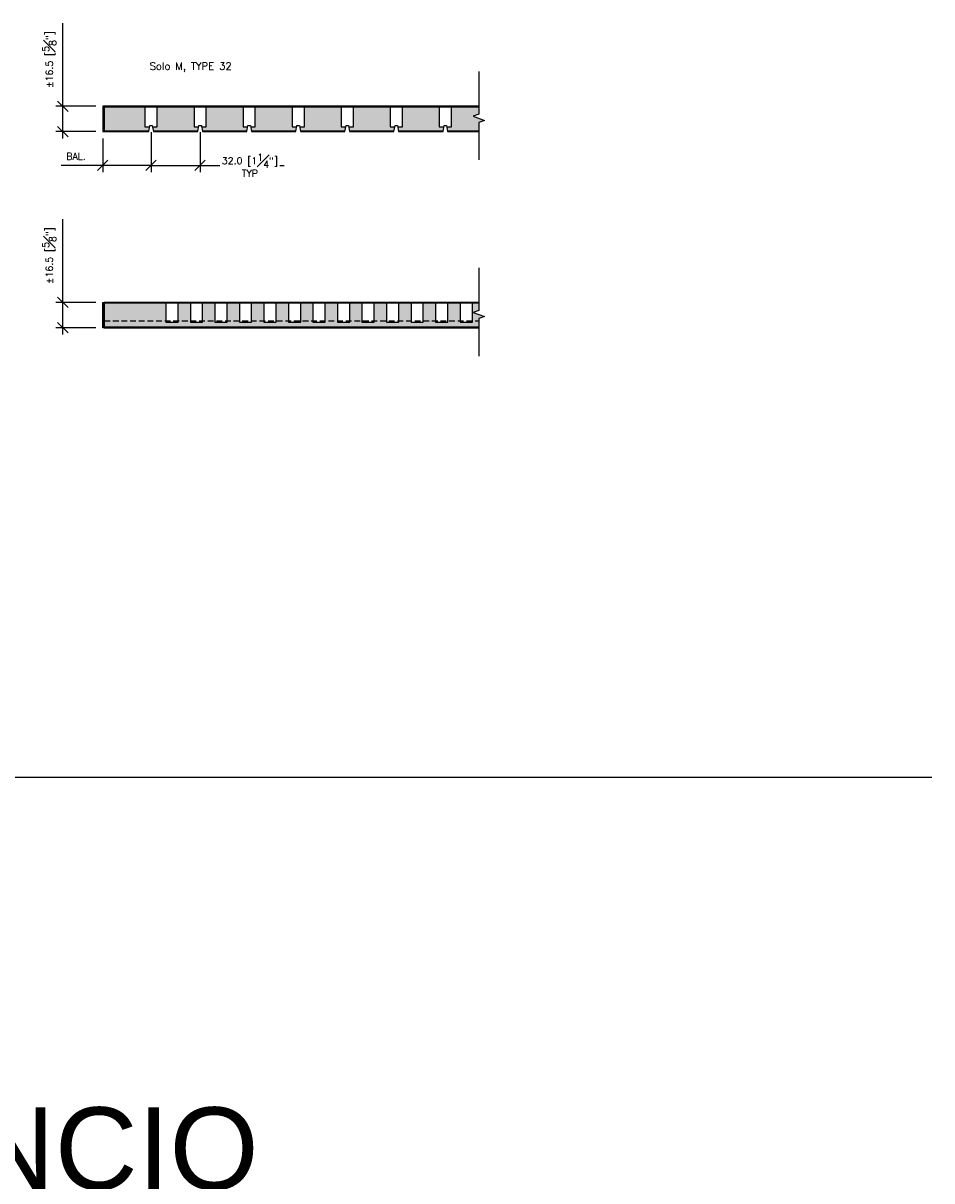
# Model space of a CAD drawing. Header units: millimetres. Extents: x 0 to 4899, y -1170 to 2118.
# Tile 18 of 18: x 1329 to 1922, y 1304 to 2059. Entities that reach past the tile are written whole.
import ezdxf

# ---------------------------------------------------------------- set-up
doc = ezdxf.new("R2010")
doc.units = ezdxf.units.MM
doc.header["$LTSCALE"] = 15
doc.header["$MEASUREMENT"] = 0
doc.linetypes.add('HIDDEN', pattern=[0.375, 0.25, -0.125])
for name, color, linetype in [('1-DIM', 4, 'Continuous'), ('1-PANEL', 6, 'Continuous'), ('1-TEXT', 2, 'Continuous')]:
    doc.layers.add(name, color=color, linetype=linetype)
doc.styles.add('GEN NOTES', font='ARIALUNI.TTF')
doc.styles.add('ROMANS', font='romans.shx')
doc.styles.add('TEXT', font='romans.shx')
doc.dimstyles.new('WDIM 1-2', dxfattribs={"dimscale": 2.25, "dimtxt": 2, "dimasz": 3, "dimexe": 2, "dimexo": 2, "dimgap": 1.6, "dimtad": 1, "dimdec": 1, "dimzin": 3, "dimdsep": 46, "dimtxsty": 'TEXT', "dimblk": 'OBLIQUE', "dimcen": 2, "dimdle": 2, "dimclrd": 256, "dimclre": 4, "dimclrt": 2, "dimazin": 0, "dimtfac": 1, "dimtdec": 1, "dimtmove": 0, "dimatfit": 3, "dimfxl": 0, "dimfrac": 2, "dimtolj": 1, "dimtzin": 0, "dimlwd": -1, "dimlwe": -1, "dimarcsym": 0})
pattern_1 = [(37.5, (-2696.3495, 1639.7468), (-0.06299336, 1.92682377), [0, -1.52, 0, -1.7, 0, -1.625]), (7.5, (-2696.3495, 1639.7468), (1.7697767, 2.822146), [0, -0.82, 0, -1.37, 0, -0.525]), (327.5, (-2697.5795, 1639.7468), (3.11414186, 0.00565905), [0, -0.5, 0, -1.8, 0, -2.35]), (317.5, (-2697.5795, 1639.7468), (3.0061266, 0.8776756), [0, -0.25, 0, -1.18, 0, -1.35])]

# ---------------------------------------------------------------- blocks, each defined once
blk = doc.blocks.new('_OBLIQUE')
at = {"color": 0, "linetype": 'ByBlock'}
blk.add_line((-0.5, -0.5), (0.5, 0.5), dxfattribs=at)
blk = doc.blocks.new('*D206')
at = {"layer": '1-DIM', "transparency": 16777216}
for p, q in [((1355.13, 1876.84), (1355.13, 1931.07)), ((1355.13, 1855.84), (1355.13, 1876.84))]:
    blk.add_line(p, q, dxfattribs=at)
at = {"layer": '1-DIM', "color": 4, "transparency": 16777216}
for p, q in [((1376.71, 1876.84), (1350.63, 1876.84)), ((1376.71, 1860.34), (1350.63, 1860.34))]:
    blk.add_line(p, q, dxfattribs=at)
at = {"layer": 'DEFPOINTS', "color": 0, "transparency": 16777216}
for p in [(1355.13, 1876.84), (1381.21, 1876.84), (1381.21, 1860.34)]:
    blk.add_point(p, dxfattribs=at)
at = {"layer": '1-DIM', "transparency": 16777216, "xscale": 6.75, "yscale": 6.75, "zscale": 6.75}
for p, rotation in [((1355.13, 1876.84), 90), ((1355.13, 1860.34), 270)]:
    blk.add_blockref('_OBLIQUE', p, dxfattribs=dict(at, rotation=rotation))
at = {"layer": '1-DIM', "color": 2, "transparency": 16777216, "insert": (1346.28, 1907.33), "char_height": 4.5, "attachment_point": 5, "rotation": 90, "style": 'TEXT', "bg_fill": 3, "box_fill_scale": 1.25, "bg_fill_color": 256, "bg_fill_true_color": 13158600, "bg_fill_transparency": 0}
blk.add_mtext('\\A1;%%P16.5 [{\\H1.000000x;\\S5#8;}"]', dxfattribs=at)
blk = doc.blocks.new('*D208')
at = {"layer": '1-DIM', "transparency": 16777216}
for p, q in [((1355.13, 2004.84), (1355.13, 2059.07)), ((1355.13, 1983.84), (1355.13, 2004.84))]:
    blk.add_line(p, q, dxfattribs=at)
at = {"layer": '1-DIM', "color": 4, "transparency": 16777216}
for p, q in [((1376.71, 2004.84), (1350.63, 2004.84)), ((1376.71, 1988.34), (1350.63, 1988.34))]:
    blk.add_line(p, q, dxfattribs=at)
at = {"layer": 'DEFPOINTS', "color": 0, "transparency": 16777216}
for p in [(1355.13, 2004.84), (1381.21, 2004.84), (1381.21, 1988.34)]:
    blk.add_point(p, dxfattribs=at)
at = {"layer": '1-DIM', "transparency": 16777216, "xscale": 6.75, "yscale": 6.75, "zscale": 6.75}
for p, rotation in [((1355.13, 2004.84), 90), ((1355.13, 1988.34), 270)]:
    blk.add_blockref('_OBLIQUE', p, dxfattribs=dict(at, rotation=rotation))
at = {"layer": '1-DIM', "color": 2, "transparency": 16777216, "insert": (1346.28, 2035.33), "char_height": 4.5, "attachment_point": 5, "rotation": 90, "style": 'TEXT', "bg_fill": 3, "box_fill_scale": 1.25, "bg_fill_color": 256, "bg_fill_true_color": 13158600, "bg_fill_transparency": 0}
blk.add_mtext('\\A1;%%P16.5 [{\\H1.000000x;\\S5#8;}"]', dxfattribs=at)
blk = doc.blocks.new('*D213')
at = {"layer": '1-DIM', "color": 4, "transparency": 16777216}
for p, q in [((1412.71, 1987.84), (1412.71, 1961.75)), ((1444.71, 1987.84), (1444.71, 1961.75))]:
    blk.add_line(p, q, dxfattribs=at)
at = {"layer": '1-DIM', "transparency": 16777216}
for p, q in [((1412.71, 1966.25), (1449.21, 1966.25)), ((1444.71, 1966.25), (1499.52, 1966.25))]:
    blk.add_line(p, q, dxfattribs=at)
at = {"layer": 'DEFPOINTS', "color": 0, "transparency": 16777216}
for p in [(1412.71, 1992.34), (1444.71, 1992.34), (1412.71, 1966.25)]:
    blk.add_point(p, dxfattribs=at)
at = {"layer": '1-DIM', "transparency": 16777216, "xscale": 6.75, "yscale": 6.75, "zscale": 6.75, "rotation": 180}
blk.add_blockref('_OBLIQUE', (1412.71, 1966.25), dxfattribs=at)
at = {"layer": '1-DIM', "transparency": 16777216, "xscale": 6.75, "yscale": 6.75, "zscale": 6.75}
blk.add_blockref('_OBLIQUE', (1444.71, 1966.25), dxfattribs=at)
at = {"layer": '1-DIM', "color": 2, "transparency": 16777216, "insert": (1477.17, 1966.25), "char_height": 4.5, "attachment_point": 5, "style": 'TEXT', "bg_fill": 3, "box_fill_scale": 1.25, "bg_fill_color": 256, "bg_fill_true_color": 13158600, "bg_fill_transparency": 0}
blk.add_mtext('\\A1;32.0 [1{\\H1.000000x;\\S1#4;}"]\\PTYP', dxfattribs=at)
blk = doc.blocks.new('*D214')
at = {"layer": '1-DIM', "color": 4, "transparency": 16777216}
for p, q in [((1412.71, 1987.84), (1412.71, 1961.75)), ((1381.21, 1983.84), (1381.21, 1961.75))]:
    blk.add_line(p, q, dxfattribs=at)
at = {"layer": '1-DIM', "transparency": 16777216}
for p, q in [((1381.21, 1966.25), (1353.94, 1966.25)), ((1412.71, 1966.25), (1376.71, 1966.25))]:
    blk.add_line(p, q, dxfattribs=at)
at = {"layer": 'DEFPOINTS', "color": 0, "transparency": 16777216}
for p in [(1381.21, 1988.34), (1412.71, 1992.34), (1412.71, 1966.25)]:
    blk.add_point(p, dxfattribs=at)
at = {"layer": '1-DIM', "transparency": 16777216, "xscale": 6.75, "yscale": 6.75, "zscale": 6.75, "rotation": 180}
blk.add_blockref('_OBLIQUE', (1381.21, 1966.25), dxfattribs=at)
at = {"layer": '1-DIM', "transparency": 16777216, "xscale": 6.75, "yscale": 6.75, "zscale": 6.75}
blk.add_blockref('_OBLIQUE', (1412.71, 1966.25), dxfattribs=at)
at = {"layer": '1-DIM', "color": 2, "transparency": 16777216, "insert": (1363.75, 1972.1), "char_height": 4.5, "attachment_point": 5, "style": 'TEXT', "bg_fill": 3, "box_fill_scale": 1.25, "bg_fill_color": 256, "bg_fill_true_color": 13158600, "bg_fill_transparency": 0}
blk.add_mtext('\\A1;BAL.', dxfattribs=at)

msp = doc.modelspace()

# ---------------------------------------------------------------- hatches: boundary and pattern name
at = {"layer": '1-PANEL'}
h = msp.add_hatch(dxfattribs=at)
h.set_pattern_fill('AR-SAND', color=8)
h.set_pattern_definition(pattern_1)
h.paths.add_polyline_path([(1382.21, 2004.34), (1382.21, 1988.84), (1411.29, 1988.84), (1411.73, 1991.34), (1408.72, 1991.34), (1408.72, 2004.34)])
h.paths.add_polyline_path([(1443.29, 1988.84), (1443.73, 1991.34), (1440.72, 1991.34), (1440.72, 2004.34), (1416.72, 2004.34), (1416.72, 1991.34), (1413.69, 1991.34), (1414.13, 1988.84)])
h.paths.add_polyline_path([(1475.29, 1988.84), (1475.73, 1991.34), (1472.72, 1991.34), (1472.72, 2004.34), (1448.72, 2004.34), (1448.72, 1991.34), (1445.69, 1991.34), (1446.13, 1988.84)])
h.paths.add_polyline_path([(1507.29, 1988.84), (1507.73, 1991.34), (1504.72, 1991.34), (1504.72, 2004.34), (1480.72, 2004.34), (1480.72, 1991.34), (1477.69, 1991.34), (1478.13, 1988.84)])
h.paths.add_polyline_path([(1539.29, 1988.84), (1539.73, 1991.34), (1536.72, 1991.34), (1536.72, 2004.34), (1512.72, 2004.34), (1512.72, 1991.34), (1509.69, 1991.34), (1510.13, 1988.84)])
h.paths.add_polyline_path([(1571.29, 1988.84), (1571.73, 1991.34), (1568.72, 1991.34), (1568.72, 2004.34), (1544.72, 2004.34), (1544.72, 1991.34), (1541.69, 1991.34), (1542.13, 1988.84)])
h.paths.add_polyline_path([(1603.29, 1988.84), (1603.73, 1991.34), (1600.72, 1991.34), (1600.72, 2004.34), (1576.72, 2004.34), (1576.72, 1991.34), (1573.69, 1991.34), (1574.13, 1988.84)])
h.paths.add_polyline_path([(1626.59, 1988.84), (1626.59, 1994.29), (1630.27, 1995.63), (1622.91, 1998.31), (1626.59, 1999.65), (1626.59, 2004.34), (1608.72, 2004.34), (1608.72, 1991.34), (1605.69, 1991.34), (1606.13, 1988.84)])

# ---------------------------------------------------------------- linework, layer by layer
msp.add_line((290.08, 1567.04), (1922.14, 1567.04))
at = {"layer": '1-DIM'}
for points in [[(1626.59, 2027.44), (1626.59, 1999.65), (1622.91, 1998.31), (1630.27, 1995.63), (1626.59, 1994.29), (1626.59, 1969.83)], [(1626.59, 1899.4), (1626.59, 1871.61), (1622.91, 1870.27), (1630.27, 1867.6), (1626.59, 1866.26), (1626.59, 1841.8)]]:
    msp.add_lwpolyline(points, dxfattribs=at)
at = {"layer": '1-PANEL'}
for p, q in [((1381.71, 2004.84), (1381.71, 1988.34)), ((1382.21, 2004.84), (1382.21, 1988.34))]:
    msp.add_line(p, q, dxfattribs=at)
for points in [[(1626.59, 2004.84), (1381.21, 2004.84), (1381.21, 1988.34), (1411.2, 1988.34), (1411.91, 1992.34), (1413.51, 1992.34), (1414.21, 1988.34), (1443.2, 1988.34), (1443.91, 1992.34), (1445.51, 1992.34), (1446.21, 1988.34), (1475.2, 1988.34), (1475.91, 1992.34), (1477.51, 1992.34), (1478.21, 1988.34), (1507.2, 1988.34), (1507.91, 1992.34), (1509.51, 1992.34), (1510.21, 1988.34), (1539.2, 1988.34), (1539.91, 1992.34), (1541.51, 1992.34), (1542.21, 1988.34), (1571.2, 1988.34), (1571.91, 1992.34), (1573.51, 1992.34), (1574.21, 1988.34), (1603.2, 1988.34), (1603.91, 1992.34), (1605.51, 1992.34), (1606.21, 1988.34), (1626.59, 1988.34)], [(1626.59, 2004.34), (1382.21, 2004.34)], [(1408.72, 2004.34), (1408.72, 1991.34), (1411.73, 1991.34), (1411.91, 1992.34), (1413.51, 1992.34), (1413.69, 1991.34), (1416.72, 1991.34), (1416.72, 2004.34)], [(1440.72, 2004.34), (1440.72, 1991.34), (1443.73, 1991.34), (1443.91, 1992.34), (1445.51, 1992.34), (1445.69, 1991.34), (1448.72, 1991.34), (1448.72, 2004.34)], [(1472.72, 2004.34), (1472.72, 1991.34), (1475.73, 1991.34), (1475.91, 1992.34), (1477.51, 1992.34), (1477.69, 1991.34), (1480.72, 1991.34), (1480.72, 2004.34)], [(1504.72, 2004.34), (1504.72, 1991.34), (1507.73, 1991.34), (1507.91, 1992.34), (1509.51, 1992.34), (1509.69, 1991.34), (1512.72, 1991.34), (1512.72, 2004.34)], [(1536.72, 2004.34), (1536.72, 1991.34), (1539.73, 1991.34), (1539.91, 1992.34), (1541.51, 1992.34), (1541.69, 1991.34), (1544.72, 1991.34), (1544.72, 2004.34)], [(1568.72, 2004.34), (1568.72, 1991.34), (1571.73, 1991.34), (1571.91, 1992.34), (1573.51, 1992.34), (1573.69, 1991.34), (1576.72, 1991.34), (1576.72, 2004.34)], [(1600.72, 2004.34), (1600.72, 1991.34), (1603.73, 1991.34), (1603.91, 1992.34), (1605.51, 1992.34), (1605.69, 1991.34), (1608.72, 1991.34), (1608.72, 2004.34)], [(1382.21, 1988.84), (1411.29, 1988.84)], [(1414.13, 1988.84), (1443.29, 1988.84)], [(1446.13, 1988.84), (1475.29, 1988.84)], [(1478.13, 1988.84), (1507.29, 1988.84)], [(1510.13, 1988.84), (1539.29, 1988.84)], [(1542.13, 1988.84), (1571.29, 1988.84)], [(1574.13, 1988.84), (1603.29, 1988.84)], [(1606.13, 1988.84), (1626.59, 1988.84)], [(1422.33, 1876.84), (1422.33, 1863.84), (1430.33, 1863.84), (1430.33, 1876.84), (1422.33, 1876.84)], [(1438.33, 1876.84), (1438.33, 1863.84), (1446.33, 1863.84), (1446.33, 1876.84), (1438.33, 1876.84)], [(1454.33, 1876.84), (1454.33, 1863.84), (1462.33, 1863.84), (1462.33, 1876.84), (1454.33, 1876.84)], [(1470.33, 1876.84), (1470.33, 1863.84), (1478.33, 1863.84), (1478.33, 1876.84), (1470.33, 1876.84)], [(1486.33, 1876.84), (1486.33, 1863.84), (1494.33, 1863.84), (1494.33, 1876.84), (1486.33, 1876.84)], [(1502.33, 1876.84), (1502.33, 1863.84), (1510.33, 1863.84), (1510.33, 1876.84), (1502.33, 1876.84)], [(1518.33, 1876.84), (1518.33, 1863.84), (1526.33, 1863.84), (1526.33, 1876.84), (1518.33, 1876.84)], [(1534.33, 1876.84), (1534.33, 1863.84), (1542.33, 1863.84), (1542.33, 1876.84), (1534.33, 1876.84)], [(1550.33, 1876.84), (1550.33, 1863.84), (1558.33, 1863.84), (1558.33, 1876.84), (1550.33, 1876.84)], [(1566.33, 1876.84), (1566.33, 1863.84), (1574.33, 1863.84), (1574.33, 1876.84), (1566.33, 1876.84)], [(1582.33, 1876.84), (1582.33, 1863.84), (1590.33, 1863.84), (1590.33, 1876.84), (1582.33, 1876.84)], [(1598.33, 1876.84), (1598.33, 1863.84), (1606.33, 1863.84), (1606.33, 1876.84), (1598.33, 1876.84)], [(1614.33, 1876.84), (1614.33, 1863.84), (1622.33, 1863.84), (1622.33, 1876.84), (1614.33, 1876.84)], [(1626.59, 1876.84), (1622.33, 1876.84)]]:
    msp.add_lwpolyline(points, dxfattribs=at)

# ---------------------------------------------------------------- texts
at = {"layer": '1-TEXT', "style": 'ROMANS'}
msp.add_text('Solo M, TYPE 32', height=4.7625, dxfattribs=at).set_placement((1411.82, 2028.69))
at = {"layer": '1-TEXT', "insert": (1090.43, 1324.37), "char_height": 53.5781, "width": 947.327, "attachment_point": 5, "style": 'GEN NOTES'}
msp.add_mtext('SOLO "M" - CEILINCIO', dxfattribs=at)

# ---------------------------------------------------------------- dimensions: what is measured, and where the dimension line sits
at = {"layer": '1-DIM'}
dim = msp.add_linear_dim(base=(1355.13, 1876.84), p1=(1381.21, 1860.34), p2=(1381.21, 1876.84), angle=270, text='%%P<>', dimstyle='WDIM 1-2', dxfattribs=at)
dim.commit()
dim.dimension.update_dxf_attribs({"geometry": '*D206', "text_midpoint": (1346.28, 1907.33)})

# ---------------------------------------------------------------- next in the draw order: hatches: boundary and pattern name
at = {"layer": '1-PANEL'}
h = msp.add_hatch(dxfattribs=at)
h.set_pattern_fill('AR-SAND', color=8)
h.set_pattern_definition(pattern_1)
h.paths.add_polyline_path([(1422.33, 1876.34), (1382.21, 1876.34), (1382.21, 1864.84), (1422.33, 1864.84)])
h.paths.add_polyline_path([(1626.59, 1863.97), (1626.59, 1866.26), (1622.33, 1864.84), (1622.33, 1863.84), (1614.33, 1863.84), (1614.33, 1864.84), (1606.33, 1864.84), (1606.33, 1863.84), (1598.33, 1863.84), (1598.33, 1864.84), (1590.33, 1864.84), (1590.33, 1863.84), (1582.33, 1863.84), (1582.33, 1864.84), (1574.33, 1864.84), (1574.33, 1863.84), (1566.33, 1863.84), (1566.33, 1864.84), (1558.33, 1864.84), (1558.33, 1863.84), (1550.33, 1863.84), (1550.33, 1864.84), (1542.33, 1864.84), (1542.33, 1863.84), (1534.33, 1863.84), (1534.33, 1864.84), (1526.33, 1864.84), (1526.33, 1863.84), (1518.33, 1863.84), (1518.33, 1864.84), (1510.33, 1864.84), (1510.33, 1863.84), (1502.33, 1863.84), (1502.33, 1864.84), (1494.33, 1864.84), (1494.33, 1863.84), (1486.33, 1863.84), (1486.33, 1864.84), (1478.33, 1864.84), (1478.33, 1863.84), (1470.33, 1863.84), (1470.33, 1864.84), (1462.33, 1864.84), (1462.33, 1863.84), (1454.33, 1863.84), (1454.33, 1864.84), (1446.33, 1864.84), (1446.33, 1863.84), (1438.33, 1863.84), (1438.33, 1864.84), (1430.33, 1864.84), (1430.33, 1863.84), (1422.33, 1863.84), (1422.33, 1864.84), (1382.21, 1864.84), (1382.21, 1860.84), (1626.59, 1860.84)])
h.paths.add_polyline_path([(1438.33, 1876.34), (1430.33, 1876.34), (1430.33, 1864.84), (1438.33, 1864.84)])
h.paths.add_polyline_path([(1454.33, 1876.34), (1446.33, 1876.34), (1446.33, 1864.84), (1454.33, 1864.84)])
h.paths.add_polyline_path([(1470.33, 1876.34), (1462.33, 1876.34), (1462.33, 1864.84), (1470.33, 1864.84)])
h.paths.add_polyline_path([(1486.33, 1876.34), (1478.33, 1876.34), (1478.33, 1864.84), (1486.33, 1864.84)])
h.paths.add_polyline_path([(1502.33, 1876.34), (1494.33, 1876.34), (1494.33, 1864.84), (1502.33, 1864.84)])
h.paths.add_polyline_path([(1518.33, 1876.34), (1510.33, 1876.34), (1510.33, 1864.84), (1518.33, 1864.84)])
h.paths.add_polyline_path([(1534.33, 1876.34), (1526.33, 1876.34), (1526.33, 1864.84), (1534.33, 1864.84)])
h.paths.add_polyline_path([(1550.33, 1876.34), (1542.33, 1876.34), (1542.33, 1864.84), (1550.33, 1864.84)])
h.paths.add_polyline_path([(1566.33, 1876.34), (1558.33, 1876.34), (1558.33, 1864.84), (1566.33, 1864.84)])
h.paths.add_polyline_path([(1582.33, 1876.34), (1574.33, 1876.34), (1574.33, 1864.84), (1582.33, 1864.84)])
h.paths.add_polyline_path([(1598.33, 1876.34), (1590.33, 1876.34), (1590.33, 1864.84), (1598.33, 1864.84)])
h.paths.add_polyline_path([(1614.33, 1876.34), (1606.33, 1876.34), (1606.33, 1864.84), (1614.33, 1864.84)])
h.paths.add_polyline_path([(1622.91, 1870.27), (1626.59, 1871.61), (1626.59, 1876.34), (1622.33, 1876.34), (1622.33, 1864.84), (1626.59, 1866.26), (1630.27, 1867.6)])

# ---------------------------------------------------------------- next in the draw order: linework, layer by layer
for p, q in [((1381.71, 1876.84), (1381.71, 1860.34)), ((1382.21, 1876.34), (1382.21, 1860.84))]:
    msp.add_line(p, q, dxfattribs=at)
at = {"layer": '1-PANEL', "color": 4, "linetype": 'Continuous'}
msp.add_line((1382.21, 1860.84), (1382.21, 1876.84), dxfattribs=at)
at = {"layer": '1-PANEL', "color": 1, "linetype": 'HIDDEN'}
msp.add_line((1382.21, 1864.84), (1626.59, 1864.84), dxfattribs=at)
at = {"layer": '1-PANEL'}
msp.add_lwpolyline([(1381.21, 1876.84), (1382.21, 1876.84), (1382.21, 1860.34), (1381.21, 1860.34)], close=True, dxfattribs=at)
for points in [[(1382.21, 1876.84), (1382.21, 1860.34), (1624.22, 1860.34)], [(1382.21, 1876.84), (1382.21, 1860.34), (1626.59, 1860.34)], [(1626.59, 1876.84), (1382.21, 1876.84), (1382.21, 1860.84)], [(1626.59, 1876.34), (1382.21, 1876.34), (1382.21, 1860.84)], [(1382.21, 1860.84), (1382.21, 1860.84), (1626.59, 1860.84)]]:
    msp.add_lwpolyline(points, dxfattribs=at)

# ---------------------------------------------------------------- next in the draw order: dimensions: what is measured, and where the dimension line sits
at = {"layer": '1-DIM'}
dim = msp.add_linear_dim(base=(1355.13, 2004.84), p1=(1381.21, 1988.34), p2=(1381.21, 2004.84), angle=270, text='%%P<>', dimstyle='WDIM 1-2', dxfattribs=at)
dim.commit()
dim.dimension.update_dxf_attribs({"geometry": '*D208', "text_midpoint": (1346.28, 2035.33)})
dim = msp.add_linear_dim(base=(1412.71, 1966.25), p1=(1444.71, 1992.34), p2=(1412.71, 1992.34), text='<>\\XTYP', dimstyle='WDIM 1-2', dxfattribs=at)
dim.commit()
dim.dimension.update_dxf_attribs({"geometry": '*D213', "text_midpoint": (1477.17, 1966.25), "dimtype": 160})

# ---------------------------------------------------------------- next in the draw order: dimensions: what is measured, and where the dimension line sits
dim = msp.add_linear_dim(base=(1412.71, 1966.25), p1=(1381.21, 1988.34), p2=(1412.71, 1992.34), angle=180, text='BAL.', dimstyle='WDIM 1-2', dxfattribs=at)
dim.commit()
dim.dimension.update_dxf_attribs({"geometry": '*D214', "text_midpoint": (1363.75, 1966.25), "dimtype": 160})

doc.saveas('drawing.dxf')
